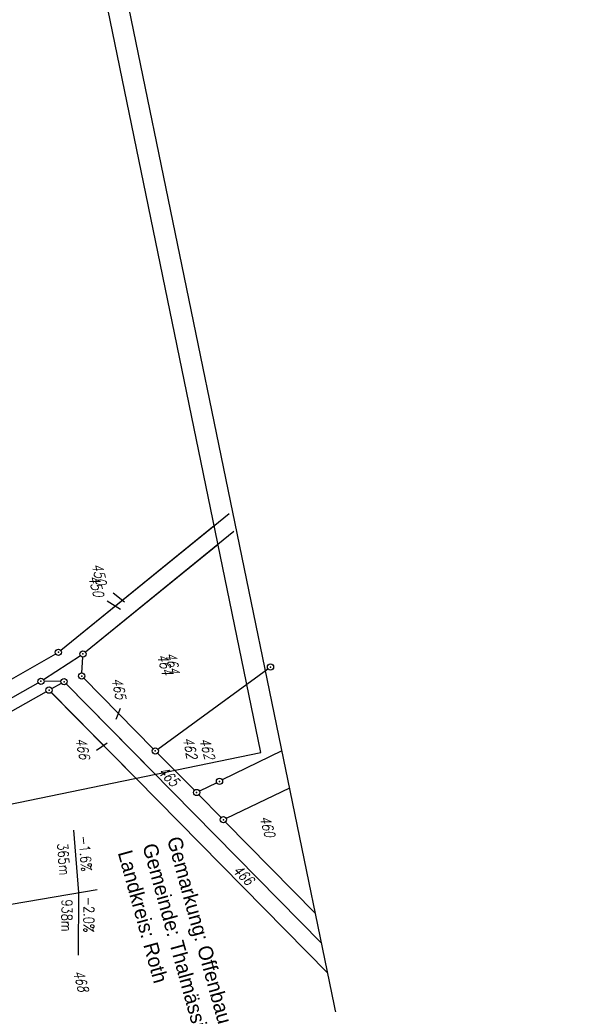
# Model space of a CAD drawing. Extents: x 447045 to 447634, y 442020 to 443192.
# Tile 38 of 82: x 447501 to 447634, y 442200 to 442436. Entities that reach past the tile are written whole.
import ezdxf

# ---------------------------------------------------------------- set-up
doc = ezdxf.new("R2010")
doc.units = 0
doc.header["$LTSCALE"] = 2
doc.header["$MEASUREMENT"] = 0
doc.linetypes.add('AUSGEZOGEN', pattern=[0])
doc.layers.get('0').update_dxf_attribs({"linetype": 'AUSGEZOGEN'})
for name, color, linetype in [('206-FLSTNR', 8, 'AUSGEZOGEN'), ('206-GRENZL', 8, 'AUSGEZOGEN'), ('206-GRENZP', 8, 'AUSGEZOGEN'), ('207-FLSTNR', 8, 'AUSGEZOGEN'), ('207-GRENZL', 8, 'AUSGEZOGEN'), ('207-GRENZP', 8, 'AUSGEZOGEN'), ('FBRTOP', 250, 'AUSGEZOGEN'), ('NZ', 250, 'AUSGEZOGEN'), ('Planeinteilung', 250, 'CONTINUOUS'), ('RAHMEN', 7, 'AUSGEZOGEN'), ('SCHRIFT', 7, 'AUSGEZOGEN')]:
    doc.layers.add(name, color=color, linetype=linetype)
doc.styles.add('ROMANS', font='romans.shx', dxfattribs={"width": 0.8})
doc.styles.add('UNIR-H', font='unir_h.shx', dxfattribs={"width": 0.8})

# ---------------------------------------------------------------- blocks, each defined once
blk = doc.blocks.new('1135297')
blk.add_line((1135, 297), (0, 297))
at = {"layer": 'RAHMEN'}
for p, q in [((950, 292), (25, 292)), ((950, 5), (950, 292))]:
    blk.add_line(p, q, dxfattribs=at)
blk = doc.blocks.new('GST')
at = {"color": 0}
blk.add_circle((0, 0), 0.75, dxfattribs=at)
blk.add_point((0, 0), dxfattribs=at)

msp = doc.modelspace()

# ---------------------------------------------------------------- linework, layer by layer
at = {"layer": '206-FLSTNR'}
for p, q in [((447523.64, 442298.34), (447526.36, 442296.15)), ((447524.37, 442268.07), (447525.36, 442270.66)), ((447522.16, 442262.31), (447519.67, 442260.53))]:
    msp.add_line(p, q, dxfattribs=at)
at = {"layer": '206-GRENZL'}
for p, q in [((447511.08, 442284.56), (447547.88, 442314.47)), ((447516.98, 442284.15), (447548.79, 442310.03)), ((447466.89, 442259.06), (447509.85, 442283.72)), ((447506.93, 442277.54), (447515.77, 442283.27)), ((447516.14, 442279.13), (447516.36, 442282.93)), ((447462.49, 442252.52), (447505.65, 442276.76)), ((447511.12, 442277.04), (447507.05, 442277.12)), ((447533.21, 442260.96), (447516.63, 442277.85)), ((447463.63, 442249.91), (447507.62, 442274.64)), ((447529.06, 442253.9), (447508.8, 442274.47)), ((447508.92, 442275.38), (447511.22, 442276.66)), ((447512.4, 442276.5), (447533.71, 442254.86)), ((447534.35, 442260.86), (447555.72, 442276.42)), ((447538.33, 442255.81), (447534.27, 442259.89))]:
    msp.add_line(p, q, dxfattribs=at)
at = {"layer": '207-FLSTNR'}
msp.add_line((447522.22, 442296.45), (447525.41, 442294.42), dxfattribs=at)
at = {"layer": '207-GRENZL'}
for p, q in [((447511.08, 442284.56), (447551.43, 442317.36)), ((447516.98, 442284.15), (447552.59, 442313.13)), ((447466.89, 442259.06), (447509.85, 442283.72)), ((447506.93, 442277.54), (447515.77, 442283.27)), ((447516.14, 442279.13), (447516.36, 442282.93)), ((447534.35, 442260.86), (447560.77, 442280.1)), ((447462.49, 442252.52), (447505.65, 442276.76)), ((447511.12, 442277.04), (447507.05, 442277.12)), ((447533.21, 442260.95), (447516.63, 442277.84)), ((447463.63, 442249.91), (447507.62, 442274.64)), ((447575.1, 442207.15), (447508.8, 442274.48)), ((447508.92, 442275.38), (447511.22, 442276.66)), ((447512.4, 442276.5), (447573.62, 442214.33)), ((447564.11, 442260.45), (447549.82, 442253.47)), ((447543.12, 442251), (447534.27, 442259.89)), ((447548.47, 442252.81), (447544.32, 442250.8)), ((447565.95, 442251.54), (447550.77, 442244.25)), ((447549.56, 442244.46), (447544.18, 442249.94)), ((447550.62, 442243.39), (447572.15, 442221.44))]:
    msp.add_line(p, q, dxfattribs=at)
at = {"layer": 'FBRTOP', "color": 0}
msp.add_lwpolyline([(447358.95, 442729.41, 0.000005), (447365.21, 442692.44, -0.000003), (447371.47, 442655.47, -0.000003), (447379.82, 442606.17, 0.000003), (447388.17, 442556.87), (447409.04, 442433.62), (447425.73, 442335.03, -0.000003), (447426.43, 442330.92, -0.000001), (447429.91, 442310.38)], format="xyb", dxfattribs=at)
at = {"layer": 'FBRTOP', "color": 0, "const_width": 0.5}
for points in [[(447355.99, 442728.91, 0.000005), (447362.25, 442691.94, -0.000003), (447368.51, 442654.96, -0.000003), (447376.86, 442605.67, 0.000003), (447385.21, 442556.37), (447406.08, 442433.12), (447422.78, 442334.53, -0.000003), (447423.47, 442330.42, -0.000001), (447426.95, 442309.88)], [(447328.38, 442724.24, 0.000005), (447334.64, 442687.26, -0.000003), (447340.91, 442650.29, -0.000003), (447349.25, 442600.99, 0.000003), (447357.6, 442551.69), (447378.47, 442428.45), (447395.17, 442329.85, -0.000003), (447395.87, 442325.74, -0.000001), (447399.34, 442305.2)]]:
    msp.add_lwpolyline(points, format="xyb", dxfattribs=at)
at = {"layer": 'NZ'}
for p, q in [((447514.16, 442241.42), (447515.36, 442226.47)), ((447429.34, 442211.9), (447519.82, 442227.22)), ((447515.36, 442226.47), (447515.26, 442211.47))]:
    msp.add_line(p, q, dxfattribs=at)

# ---------------------------------------------------------------- block references
at = {"layer": '206-GRENZP', "rotation": 281.646770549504}
for p in [(447510.5, 442284.09), (447516.4, 442283.68), (447516.1, 442278.38), (447506.3, 442277.13), (447511.87, 442277.03), (447508.27, 442275.01), (447533.74, 442260.42)]:
    msp.add_blockref('GST', p, dxfattribs=at)
at = {"layer": '207-GRENZP', "rotation": 285.3280982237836}
for p in [(447510.5, 442284.09), (447516.4, 442283.68), (447561.38, 442280.54), (447516.1, 442278.38), (447506.3, 442277.13), (447511.87, 442277.03), (447508.27, 442275.01), (447533.74, 442260.42), (447549.15, 442253.14), (447543.65, 442250.47), (447550.09, 442243.93)]:
    msp.add_blockref('GST', p, dxfattribs=at)
at = {"layer": 'Planeinteilung', "linetype": 'Continuous', "rotation": 281.6467705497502}
msp.add_blockref('1135297', (447081.31, 443131.58), dxfattribs=at)

# ---------------------------------------------------------------- texts
at = {"layer": '206-FLSTNR', "style": 'ROMANS', "oblique": 15, "width": 0.8}
for s, p in [('450', (447518.57, 442305.13)), ('464', (447536.15, 442283.81)), ('465', (447523.26, 442277.71)), ('466', (447514.58, 442263.31)), ('462', (447540.35, 442263.44))]:
    msp.add_text(s, height=2.5, rotation=281.6468, dxfattribs=at).set_placement(p)
at = {"layer": '207-FLSTNR', "style": 'ROMANS', "oblique": 15, "width": 0.8}
for s, rotation, p in [('450', 285.3281, (447517.68, 442302.14)), ('464', 285.3281, (447534.15, 442283.35)), ('462', 285.3281, (447544.3, 442263.17)), ('465', 314.923, (447534.24, 442255.29)), ('460', 285.3281, (447558.76, 442244.52)), ('466', 315.8744, (447552.14, 442231.59)), ('468', 285.3281, (447514.02, 442207.46))]:
    msp.add_text(s, height=2.5, rotation=rotation, dxfattribs=at).set_placement(p)
at = {"layer": 'NZ', "style": 'ROMANS', "width": 0.8}
for s, rotation, p in [('-1.6%', 274.6111, (447515.36, 442239.98)), ('365m', 274.6111, (447510.21, 442238.2)), ('-2.0%', 269.6111, (447516.59, 442225.5)), ('938m', 269.6111, (447511.31, 442224.85))]:
    msp.add_text(s, height=2.5, rotation=rotation, dxfattribs=at).set_placement(p)
at = {"layer": 'SCHRIFT', "style": 'UNIR-H'}
for s, p in [('Gemarkung: Offenbau', (447536.52, 442239.32)), ('Gemeinde: Thalmässing', (447530.62, 442237.69)), ('Landkreis: Roth', (447524.72, 442236.05))]:
    msp.add_text(s, height=3.5, rotation=285.4772, dxfattribs=at).set_placement(p)

doc.saveas('drawing.dxf')
